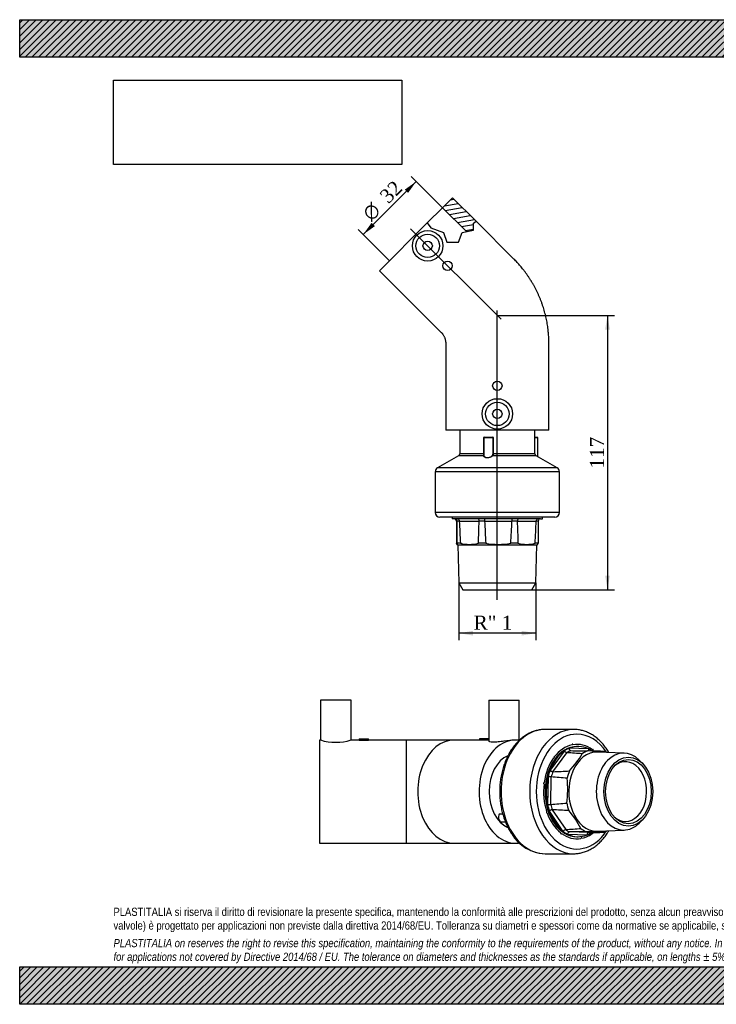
# Model space of a CAD drawing. Header units: millimetres. Extents: x 0 to 594, y 0 to 420.
# Tile 1 of 2: x 0 to 297, y 0 to 420. Entities that reach past the tile are written whole.
import ezdxf
from ezdxf.enums import TextEntityAlignment as Align
from ezdxf.lldxf.tags import DXFTag

# ---------------------------------------------------------------- set-up
doc = ezdxf.new("R2010")
doc.units = ezdxf.units.MM
doc.header["$LTSCALE"] = 2
for name, color, linetype in [('Default', 7, 'Continuous'), ('DV3_Default', 7, 'Continuous'), ('GE4P032C', 7, 'Continuous'), ('IOM032C', 7, 'Continuous'), ('PARTE_PE_032', 7, 'Continuous')]:
    doc.layers.add(name, color=color, linetype=linetype)
doc.styles.add('SEACAD_Solid_Edge_ANSI1_Symbols', font='semeca1.ttf')
doc.styles.add('SEACAD_Times_New_Roman', font='times.ttf')
tags = doc.linetypes.add('CENTER2', pattern=[28.575, 19.05, -3.175, 3.175, -3.175]).pattern_tags.tags
tags[10:11] = [DXFTag(74, 4), DXFTag(75, 0), DXFTag(340, '0'), DXFTag(46, 0.0), DXFTag(50, 0.0), DXFTag(44, 0.0), DXFTag(45, 0.0)]
tags[8:9] = [DXFTag(74, 4), DXFTag(75, 0), DXFTag(340, '0'), DXFTag(46, 0.0), DXFTag(50, 0.0), DXFTag(44, 0.0), DXFTag(45, 0.0)]
tags[6:7] = [DXFTag(74, 4), DXFTag(75, 0), DXFTag(340, '0'), DXFTag(46, 0.0), DXFTag(50, 0.0), DXFTag(44, 0.0), DXFTag(45, 0.0)]
tags[4:5] = [DXFTag(74, 4), DXFTag(75, 0), DXFTag(340, '0'), DXFTag(46, 0.0), DXFTag(50, 0.0), DXFTag(44, 0.0), DXFTag(45, 0.0)]
doc.dimstyles.new('ANSImm', dxfattribs={"dimtxt": 6, "dimasz": 6, "dimexe": 3, "dimexo": 0, "dimgap": 1.5, "dimtad": 1, "dimdsep": 46, "dimtxsty": 'SEACAD_Times_New_Roman', "dimblk1": '_SE_FILLED', "dimblk2": '_SE_FILLED', "dimsah": 1, "dimcen": 3, "dimazin": 0, "dimtfac": 0.85, "dimtdec": 3, "dimtofl": 0, "dimtmove": 0, "dimatfit": 3, "dimfxl": 1, "dimarcsym": 0})
picture_1 = doc.add_image_def('image1.jpg', size_in_pixel=(4302, 1260))

# ---------------------------------------------------------------- blocks, each defined once
blk = doc.blocks.new('SE')
at = {"layer": 'GE4P032C', "color": 7, "linetype": 'Continuous'}
for p, q in [((141.28, 129.74), (128.28, 129.74)), ((128.28, 129.74), (128.28, 112.73)), ((141.28, 112.73), (141.28, 129.74)), ((199.98, 129.74), (212.98, 129.74)), ((199.98, 129.74), (199.98, 112.25)), ((212.98, 112.63), (212.98, 129.74)), ((127.78, 112.74), (127.78, 68.74)), ((128.3, 112.74), (127.78, 112.74)), ((144.78, 112.74), (141.26, 112.74)), ((144.78, 113.24), (148.78, 113.24)), ((144.78, 113.24), (144.78, 112.74)), ((164.78, 112.74), (148.76, 112.74)), ((148.78, 112.74), (148.78, 113.24)), ((164.78, 112.74), (164.78, 68.74)), ((185.27, 112.74), (164.78, 112.74)), ((195.99, 112.74), (185.27, 112.74)), ((199.98, 113.24), (195.99, 113.24)), ((195.99, 113.24), (195.99, 112.69)), ((199.98, 112.74), (199.41, 112.74)), ((211.43, 112.74), (211.06, 112.74)), ((127.78, 68.74), (164.78, 68.74)), ((164.78, 68.74), (185.27, 68.74)), ((185.27, 68.74), (211.43, 68.74))]:
    blk.add_line(p, q, dxfattribs=at)
for centre, radius, start, end in [((134.78, 133.72), 21.96, 252.785, 287.215), ((146.78, 134.64), 22, 264.7831, 275.2169)]:
    blk.add_arc(centre, radius, start, end, dxfattribs=at)
for centre, major_axis, start_param, end_param in [((211.43, 90.74), (0, -22), 3.039413, 6.283185), ((185.27, 90.74), (0, 22), 0, 3.141593), ((211.43, 90.74), (0, 16), 0.292525, 2.848806), ((211.43, 90.74), (0, -22), 0, 0.102973)]:
    blk.add_ellipse(centre, major_axis=major_axis, ratio=0.707107, start_param=start_param, end_param=end_param, dxfattribs=at)
blk.add_open_spline([(196.58, 112.65), (196.21, 112.65), (195.99, 112.67), (195.99, 112.69)], degree=3, dxfattribs=at)
for points, knots in [([(199.41, 112.74), (199.04, 112.74), (198.52, 112.72), (197.47, 112.67), (196.95, 112.65), (196.58, 112.65)], [0.7501523, 0.7501523, 0.7501523, 0.7501523, 0.875, 0.875, 1, 1, 1, 1]), ([(211.08, 112.74), (209.87, 112.74), (208.17, 112.51), (205.63, 112.12), (204.78, 112), (203.22, 111.81), (202.49, 111.76), (201.28, 111.76), (200.8, 111.81), (200.15, 111.99), (199.98, 112.12), (199.98, 112.25), (199.98, 112.25), (199.98, 112.25)], [0.2501026, 0.2501026, 0.2501026, 0.2501026, 0.375, 0.375, 0.4375, 0.4375, 0.5, 0.5, 0.5625, 0.5625, 0.625, 0.625, 0.625116, 0.625116, 0.625116, 0.625116])]:
    blk.add_open_spline(points, degree=3, knots=knots, dxfattribs=at)
at = {"layer": 'IOM032C', "color": 7, "linetype": 'Continuous'}
for p, q in [((238.11, 109.99), (237.59, 109.99)), ((232.16, 108.05), (226.15, 99.93)), ((227.35, 99.22), (233.34, 107.31)), ((242.56, 108.93), (234.25, 109.2)), ((257.76, 107.16), (246.31, 107.58)), ((265.54, 102.78), (264.17, 104.15)), ((225.25, 97.03), (225.06, 85.28)), ((226.47, 85.28), (226.65, 96.98)), ((231.61, 73.82), (225.87, 82.32)), ((227.09, 83), (232.81, 74.53)), ((264.17, 77.32), (265.54, 78.69)), ((233.66, 72.55), (241.97, 72.28)), ((242.67, 73.28), (234.39, 73.54)), ((237.59, 71.49), (238.11, 71.49)), ((246.31, 73.89), (257.76, 74.31))]:
    blk.add_line(p, q, dxfattribs=at)
for centre, radius, start, end in [((233.32, 106.96), 0.348, 86.2579, 88.3794), ((148.78, -1178.57), 1288.66, 85.94995, 86.23766), ((205.88, 126.3), 39.09, 316.803, 330.1951), ((234.96, 108.73), 0.536, 267.8238, 269.2512), ((211.11, -971), 1079.54, 87.96047, 88.35862), ((226.64, 96.81), 0.175, 85.5093, 89.8446), ((146.36, -923.51), 1023.65, 85.12238, 85.5013), ((227.34, 99.42), 0.194, 268.5563, 272.5306), ((155.4, 1748.17), 1650.52, 272.49863, 272.74257), ((190.86, 91.81), 42.79, 351.9618, 6.1973), ((226.45, 85.45), 0.173, 270.0606, 274.4502), ((146.32, 1113.7), 1031.54, 274.45584, 274.83283), ((227.08, 82.81), 0.189, 87.3064, 91.371), ((154.08, -1486.85), 1571.54, 87.08132, 87.33718), ((204.5, 57.07), 39.12, 27.2538, 40.8391), ((232.79, 74.85), 0.321, 271.5524, 273.8591), ((148.83, 1312.6), 1240.91, 273.88053, 274.18002), ((234.4, 73.07), 0.475, 90.5514, 92.1656), ((229.81, -406.54), 480.3, 87.7121, 88.607), ((242.68, 72.74), 0.54, 90.8774, 92.2184)]:
    blk.add_arc(centre, radius, start, end, dxfattribs=at)
for centre, major_axis, start_param, end_param in [((237.59, 90.74), (0, -19.25), 3.141593, 6.283185), ((237.59, 90.74), (0, 20.13), 0.149191, 0.747852), ((238.11, 90.74), (0, -19.25), 2.808551, 3.429199), ((235.68, 110.72), (0, -0.3), 1.605756, 4.946153), ((237.59, 90.74), (0, -20.13), 2.662465, 3.261126), ((237.59, 90.74), (0, 20.13), 0.777509, 1.376171), ((238.11, 90.74), (0, 19.25), 0.452356, 1.073005), ((227.74, 105.31), (0, 0.3), 2.432879, 5.375668), ((238.11, 90.74), (0, 19.25), 0.287607, 0.452356), ((238.8, 90.74), (0, 18.29), 0.303097, 0.436866), ((246, 90.74), (0, -16.85), 3.115404, 6.283185), ((245.51, 90.74), (0, 18.04), 0.275579, 0.464384), ((238.11, 90.74), (0, 19.25), -0.450264, -0.333042), ((244.35, 108.49), (0, -0.3), 0.977438, 4.317835), ((237.59, 90.74), (0, 20.13), -0.536996, -0.508785), ((257.46, 90.74), (0, -16.43), 2.526113, 6.283185), ((245.51, 90.74), (0, 18.04), -0.388821, -0.321014), ((258.29, 90.74), (0, -12.75), 0, 3.702634), ((238.11, 90.74), (0, 19.25), 1.237754, 1.858403), ((238.11, 90.74), (0, 19.25), 1.073005, 1.237754), ((238.8, 90.74), (0, 18.29), 1.088495, 1.222264), ((245.51, 90.74), (0, 18.04), 1.060977, 1.249783), ((237.59, 90.74), (0, -20.13), 4.54742, 5.146082), ((223.57, 94.34), (0, -0.3), 2.862393, 6.20279), ((238.11, 90.74), (0, -19.25), 4.999996, 5.164745), ((238.8, 90.74), (0, -18.29), 5.015486, 5.149255), ((245.51, 90.74), (0, -18.04), 4.987968, 5.176773), ((224.75, 82), (0, 0.3), 0.349119, 3.689516), ((237.59, 90.74), (0, -20.13), 5.175739, 5.7744), ((238.11, 90.74), (0, -19.25), 5.164745, 5.785394), ((258.29, 90.74), (0, -12.75), 5.722144, 6.283185), ((257.46, 90.74), (0, -16.43), 0, 0.61548), ((230.83, 72.99), (0, 0.3), 0.977438, 4.317835), ((237.59, 90.74), (0, 20.13), 2.662465, 3.261126), ((238.11, 90.74), (0, -19.25), 5.785394, 5.950143), ((238.8, 90.74), (0, -18.29), 5.800884, 5.934653), ((238.11, 90.74), (0, 19.25), 2.808551, 3.429199), ((245.51, 90.74), (0, -18.04), 5.773366, 5.962172), ((237.59, 90.74), (0, -20.13), 0.149191, 0.523933), ((238.11, 90.74), (0, -19.25), 0.287607, 0.436356), ((246, 90.74), (0, -16.85), 0, 0.026189), ((245.51, 90.74), (0, -18.04), 0.275579, 0.388821), ((239.5, 70.76), (0, -0.3), 1.80456, 4.747349)]:
    blk.add_ellipse(centre, major_axis=major_axis, ratio=0.707107, start_param=start_param, end_param=end_param, dxfattribs=at)
for major_axis in [(0, 14.75), (0, -13.75)]:
    blk.add_ellipse((259.51, 90.74), major_axis=major_axis, ratio=0.707107, dxfattribs=at)
for points, knots in [([(233.33, 107.31), (233.25, 107.32), (233.16, 107.33), (233.07, 107.37), (232.98, 107.4), (232.89, 107.45), (232.8, 107.5), (232.71, 107.56), (232.62, 107.64), (232.54, 107.71), (232.46, 107.79), (232.39, 107.88), (232.32, 107.97), (232.31, 107.99), (232.3, 108), (232.28, 108.02), (232.27, 108.03), (232.26, 108.05), (232.24, 108.06), (232.24, 108.07), (232.23, 108.07), (232.22, 108.07), (232.21, 108.07), (232.21, 108.07), (232.2, 108.07), (232.18, 108.07), (232.17, 108.06), (232.16, 108.05)], [0, 0, 0, 0, 0.209409, 0.209409, 0.209409, 0.418734, 0.418734, 0.418734, 0.629384, 0.629384, 0.629384, 0.842748, 0.842748, 0.842748, 0.883586, 0.883586, 0.883586, 0.92487, 0.92487, 0.92487, 0.945098, 0.945098, 0.945098, 0.965364, 0.965364, 0.965364, 1, 1, 1, 1]), ([(234.25, 109.2), (234.24, 109.19), (234.23, 109.19), (234.22, 109.18), (234.21, 109.17), (234.2, 109.17), (234.2, 109.16), (234.19, 109.15), (234.19, 109.14), (234.19, 109.14), (234.18, 109.12), (234.18, 109.11), (234.18, 109.1), (234.18, 109.04), (234.2, 108.99), (234.21, 108.94), (234.24, 108.83), (234.28, 108.73), (234.33, 108.64), (234.38, 108.55), (234.44, 108.47), (234.51, 108.4), (234.58, 108.33), (234.66, 108.28), (234.74, 108.24), (234.8, 108.22), (234.87, 108.2), (234.94, 108.2)], [0, 0, 0, 0, 0.030118, 0.030118, 0.030118, 0.049343, 0.049343, 0.049343, 0.068916, 0.068916, 0.068916, 0.094382, 0.094382, 0.094382, 0.195038, 0.195038, 0.195038, 0.397872, 0.397872, 0.397872, 0.612423, 0.612423, 0.612423, 0.825852, 0.825852, 0.825852, 1, 1, 1, 1]), ([(242.9, 108.06), (242.87, 108.09), (242.84, 108.13), (242.81, 108.16), (242.76, 108.23), (242.72, 108.32), (242.69, 108.41), (242.66, 108.51), (242.64, 108.61), (242.64, 108.72), (242.64, 108.75), (242.63, 108.77), (242.63, 108.79), (242.63, 108.81), (242.63, 108.83), (242.62, 108.85), (242.62, 108.87), (242.62, 108.88), (242.61, 108.88), (242.61, 108.89), (242.6, 108.9), (242.6, 108.91), (242.58, 108.92), (242.57, 108.92), (242.56, 108.93)], [0.3111237, 0.3111237, 0.3111237, 0.3111237, 0.4187341, 0.4187341, 0.4187341, 0.6293842, 0.6293842, 0.6293842, 0.8427484, 0.8427484, 0.8427484, 0.8835859, 0.8835859, 0.8835859, 0.9248696, 0.9248696, 0.9248696, 0.9450977, 0.9450977, 0.9450977, 0.9653638, 0.9653638, 0.9653638, 1, 1, 1, 1]), ([(226.64, 96.99), (226.56, 96.99), (226.47, 96.99), (226.36, 97), (226.26, 97), (226.15, 97.01), (226.04, 97.03), (225.93, 97.04), (225.82, 97.05), (225.71, 97.07), (225.6, 97.09), (225.5, 97.11), (225.41, 97.12), (225.39, 97.12), (225.37, 97.12), (225.35, 97.12), (225.33, 97.12), (225.32, 97.12), (225.3, 97.12), (225.29, 97.12), (225.29, 97.11), (225.28, 97.11), (225.27, 97.1), (225.27, 97.09), (225.26, 97.08), (225.26, 97.07), (225.25, 97.05), (225.25, 97.03)], [0, 0, 0, 0, 0.209409, 0.209409, 0.209409, 0.418734, 0.418734, 0.418734, 0.629384, 0.629384, 0.629384, 0.842748, 0.842748, 0.842748, 0.883586, 0.883586, 0.883586, 0.92487, 0.92487, 0.92487, 0.945098, 0.945098, 0.945098, 0.965364, 0.965364, 0.965364, 1, 1, 1, 1]), ([(226.15, 99.93), (226.14, 99.91), (226.14, 99.9), (226.14, 99.88), (226.13, 99.87), (226.13, 99.86), (226.13, 99.85), (226.13, 99.84), (226.14, 99.83), (226.14, 99.82), (226.14, 99.81), (226.15, 99.8), (226.16, 99.79), (226.18, 99.75), (226.22, 99.71), (226.26, 99.68), (226.33, 99.61), (226.42, 99.55), (226.52, 99.5), (226.61, 99.44), (226.72, 99.39), (226.82, 99.35), (226.92, 99.3), (227.02, 99.27), (227.12, 99.25), (227.2, 99.23), (227.27, 99.22), (227.34, 99.22)], [0, 0, 0, 0, 0.030118, 0.030118, 0.030118, 0.049343, 0.049343, 0.049343, 0.068916, 0.068916, 0.068916, 0.094382, 0.094382, 0.094382, 0.195038, 0.195038, 0.195038, 0.397872, 0.397872, 0.397872, 0.612423, 0.612423, 0.612423, 0.825852, 0.825852, 0.825852, 1, 1, 1, 1]), ([(225.06, 85.28), (225.06, 85.26), (225.06, 85.25), (225.07, 85.23), (225.07, 85.22), (225.08, 85.21), (225.08, 85.21), (225.09, 85.2), (225.1, 85.19), (225.1, 85.19), (225.11, 85.18), (225.12, 85.18), (225.13, 85.18), (225.17, 85.17), (225.22, 85.18), (225.27, 85.18), (225.36, 85.19), (225.46, 85.21), (225.57, 85.22), (225.68, 85.23), (225.79, 85.24), (225.9, 85.25), (226.02, 85.26), (226.13, 85.27), (226.23, 85.27), (226.31, 85.28), (226.39, 85.28), (226.45, 85.28)], [0, 0, 0, 0, 0.030118, 0.030118, 0.030118, 0.049343, 0.049343, 0.049343, 0.068916, 0.068916, 0.068916, 0.094382, 0.094382, 0.094382, 0.195038, 0.195038, 0.195038, 0.397872, 0.397872, 0.397872, 0.612423, 0.612423, 0.612423, 0.825852, 0.825852, 0.825852, 1, 1, 1, 1]), ([(227.08, 83), (227, 83), (226.91, 82.98), (226.81, 82.96), (226.71, 82.94), (226.61, 82.9), (226.51, 82.86), (226.41, 82.82), (226.3, 82.77), (226.21, 82.72), (226.11, 82.66), (226.02, 82.6), (225.94, 82.53), (225.93, 82.52), (225.91, 82.5), (225.9, 82.49), (225.88, 82.47), (225.87, 82.46), (225.86, 82.44), (225.86, 82.43), (225.85, 82.42), (225.85, 82.41), (225.85, 82.4), (225.85, 82.39), (225.85, 82.38), (225.86, 82.36), (225.86, 82.34), (225.87, 82.32)], [0, 0, 0, 0, 0.209409, 0.209409, 0.209409, 0.418734, 0.418734, 0.418734, 0.629384, 0.629384, 0.629384, 0.842748, 0.842748, 0.842748, 0.883586, 0.883586, 0.883586, 0.92487, 0.92487, 0.92487, 0.945098, 0.945098, 0.945098, 0.965364, 0.965364, 0.965364, 1, 1, 1, 1]), ([(231.61, 73.82), (231.62, 73.82), (231.63, 73.81), (231.64, 73.8), (231.65, 73.8), (231.66, 73.8), (231.66, 73.8), (231.67, 73.8), (231.68, 73.8), (231.69, 73.8), (231.7, 73.81), (231.71, 73.82), (231.71, 73.83), (231.75, 73.86), (231.78, 73.9), (231.81, 73.94), (231.88, 74.02), (231.95, 74.1), (232.03, 74.17), (232.12, 74.25), (232.21, 74.32), (232.31, 74.37), (232.4, 74.42), (232.49, 74.47), (232.58, 74.49), (232.66, 74.52), (232.73, 74.53), (232.8, 74.53)], [0, 0, 0, 0, 0.030118, 0.030118, 0.030118, 0.049343, 0.049343, 0.049343, 0.068916, 0.068916, 0.068916, 0.094382, 0.094382, 0.094382, 0.195038, 0.195038, 0.195038, 0.397872, 0.397872, 0.397872, 0.612423, 0.612423, 0.612423, 0.825852, 0.825852, 0.825852, 1, 1, 1, 1]), ([(234.38, 73.54), (234.3, 73.54), (234.22, 73.52), (234.14, 73.48), (234.06, 73.44), (233.99, 73.38), (233.92, 73.31), (233.85, 73.24), (233.79, 73.16), (233.73, 73.06), (233.68, 72.97), (233.64, 72.86), (233.61, 72.75), (233.61, 72.73), (233.6, 72.71), (233.6, 72.69), (233.6, 72.66), (233.6, 72.64), (233.6, 72.62), (233.6, 72.61), (233.6, 72.6), (233.61, 72.59), (233.61, 72.58), (233.62, 72.57), (233.62, 72.57), (233.64, 72.56), (233.65, 72.55), (233.66, 72.55)], [0, 0, 0, 0, 0.209409, 0.209409, 0.209409, 0.418734, 0.418734, 0.418734, 0.629384, 0.629384, 0.629384, 0.842748, 0.842748, 0.842748, 0.883586, 0.883586, 0.883586, 0.92487, 0.92487, 0.92487, 0.945098, 0.945098, 0.945098, 0.965364, 0.965364, 0.965364, 1, 1, 1, 1]), ([(241.97, 72.28), (241.98, 72.28), (241.99, 72.29), (242, 72.3), (242.01, 72.3), (242.02, 72.31), (242.02, 72.31), (242.03, 72.32), (242.03, 72.33), (242.04, 72.34), (242.04, 72.35), (242.04, 72.37), (242.04, 72.38), (242.05, 72.43), (242.05, 72.49), (242.06, 72.54), (242.07, 72.64), (242.1, 72.74), (242.13, 72.83), (242.17, 72.92), (242.21, 73.01), (242.27, 73.08), (242.33, 73.14), (242.4, 73.2), (242.47, 73.23), (242.53, 73.26), (242.59, 73.28), (242.66, 73.28)], [0, 0, 0, 0, 0.030118, 0.030118, 0.030118, 0.049343, 0.049343, 0.049343, 0.068916, 0.068916, 0.068916, 0.094382, 0.094382, 0.094382, 0.195038, 0.195038, 0.195038, 0.397872, 0.397872, 0.397872, 0.612423, 0.612423, 0.612423, 0.825852, 0.825852, 0.825852, 1, 1, 1, 1])]:
    blk.add_open_spline(points, degree=3, knots=knots, dxfattribs=at)
for points in [[(234.95, 108.2), (237.31, 108.17), (239.67, 108.13), (242.04, 108.1)], [(241.48, 73.61), (239.11, 73.59), (236.75, 73.57), (234.39, 73.54)], [(242.67, 73.28), (244.78, 73.31), (246.88, 73.34), (248.98, 73.37)]]:
    blk.add_open_spline(points, degree=3, dxfattribs=at)
at = {"layer": 'PARTE_PE_032', "color": 7, "linetype": 'Continuous'}
for p, q in [((236.18, 117.24), (223.97, 117.24)), ((204.45, 81.14), (204.44, 81.13)), ((204.49, 81.29), (205.91, 81.29)), ((205.95, 81.16), (204.49, 81.16)), ((205.51, 77.77), (207.1, 77.77)), ((223.97, 64.24), (236.18, 64.24))]:
    blk.add_line(p, q, dxfattribs=at)
blk.add_arc((224.71, 81.61), 17.39, 210.8762, 267.5662, dxfattribs=at)
for centre, major_axis, start_param, end_param in [((223.97, 90.74), (0, 26.5), 0, 3.141593), ((236.18, 90.74), (0, -26.5), 3.141593, 6.283185), ((237.59, 90.74), (0, 24.5), 0, 3.958603), ((223.97, 90.74), (0, 26.5), 6.281851, 6.283185), ((236.18, 90.74), (0, -26.5), 3.140258, 3.141593), ((237.59, 90.74), (0, 24.5), 5.466175, 6.283185), ((237.59, 90.74), (0, 20.13), 0.149191, 0.747852), ((235.68, 110.72), (0, -0.3), 1.605756, 4.946153), ((237.59, 90.74), (0, -20.13), 2.662465, 3.261126), ((237.59, 90.74), (0, 20.13), 0.777509, 1.376171), ((227.74, 105.31), (0, 0.3), 2.432879, 5.375668), ((244.35, 108.49), (0, -0.3), 0.977438, 4.317835), ((237.59, 90.74), (0, 20.13), -0.536996, -0.508785), ((237.59, 90.74), (0, 20.13), 1.405828, 2.004489), ((223.57, 94.34), (0, -0.3), 2.862393, 6.20279), ((205.51, 79.77), (0, 2), 0.804689, 3.141593), ((204.44, 81.23), (0, 0.1), 3.946282, 5.344378), ((224.75, 82), (0, 0.3), 0.349119, 3.689516), ((237.59, 90.74), (0, -20.13), 5.175739, 5.7744), ((230.83, 72.99), (0, 0.3), 0.977438, 4.317835), ((237.59, 90.74), (0, 20.13), 2.662465, 3.261126), ((237.59, 90.74), (0, -20.13), 0.149191, 0.523933), ((239.5, 70.76), (0, -0.3), 1.80456, 4.747349), ((236.18, 90.74), (0, -26.5), 0, 0.000088)]:
    blk.add_ellipse(centre, major_axis=major_axis, ratio=0.707107, start_param=start_param, end_param=end_param, dxfattribs=at)
for points, knots in [([(224, 117.23), (223.91, 117.23), (223.55, 117.24), (222.86, 117.2), (221.98, 117.11), (221.1, 116.96), (220.23, 116.75), (219.36, 116.49), (218.51, 116.18), (217.66, 115.81), (216.83, 115.39), (216.01, 114.92), (215.21, 114.39), (214.43, 113.82), (213.67, 113.2), (212.93, 112.53), (212.21, 111.81), (211.52, 111.05), (210.85, 110.25), (210.21, 109.4), (209.6, 108.52), (209.02, 107.6), (208.48, 106.64), (207.96, 105.65), (207.48, 104.63), (207.04, 103.57), (206.63, 102.5), (206.26, 101.4), (205.92, 100.27), (205.63, 99.13), (205.37, 97.97), (205.15, 96.79), (204.97, 95.61), (204.82, 94.41), (204.72, 93.2), (204.66, 91.99), (204.64, 90.78), (204.66, 89.57), (204.72, 88.36), (204.82, 87.15), (204.95, 85.95), (205.13, 84.77), (205.35, 83.59), (205.61, 82.43), (205.9, 81.28), (206.23, 80.16), (206.6, 79.05), (207.01, 77.97), (207.45, 76.92), (207.93, 75.89), (208.45, 74.9), (208.99, 73.94), (209.45, 73.19), (209.71, 72.81), (209.79, 72.69)], [0, 0, 0, 0, 0.005355, 0.024529, 0.043703, 0.062887, 0.082094, 0.101336, 0.120622, 0.13996, 0.159354, 0.178808, 0.198323, 0.217897, 0.237528, 0.25721, 0.276938, 0.296706, 0.316509, 0.336339, 0.356192, 0.376062, 0.395944, 0.415834, 0.43573, 0.455628, 0.475527, 0.495424, 0.515318, 0.53521, 0.555098, 0.574984, 0.594867, 0.614747, 0.634626, 0.654504, 0.674381, 0.694259, 0.714138, 0.734019, 0.753903, 0.773791, 0.793682, 0.813579, 0.833481, 0.853388, 0.873301, 0.893219, 0.913143, 0.933071, 0.953001, 0.972932, 0.99286, 1, 1, 1, 1]), ([(251.23, 107.41), (251.12, 107.59), (250.82, 108.09), (250.31, 108.87), (249.69, 109.74), (249.04, 110.58), (248.36, 111.37), (247.65, 112.11), (246.92, 112.81), (246.16, 113.47), (245.38, 114.08), (244.59, 114.63), (243.77, 115.14), (242.94, 115.59), (242.1, 115.99), (241.24, 116.33), (240.37, 116.62), (239.5, 116.86), (238.62, 117.04), (237.74, 117.16), (236.91, 117.23), (236.44, 117.23), (236.2, 117.23)], [0.7191088, 0.7191088, 0.7191088, 0.7191088, 0.7276946, 0.7424719, 0.7572435, 0.7720062, 0.7867562, 0.8014891, 0.8162003, 0.8308848, 0.8455376, 0.8601539, 0.8747294, 0.8892606, 0.9037451, 0.9181821, 0.9325722, 0.9469182, 0.9612243, 0.9754966, 0.9897426, 1, 1, 1, 1]), ([(204.49, 81.29), (204.46, 81.29), (204.43, 81.27), (204.41, 81.21), (204.41, 81.17), (204.44, 81.12)], [0, 0, 0, 0, 0.5, 0.5, 1, 1, 1, 1]), ([(204.49, 81.16), (204.48, 81.16), (204.48, 81.16), (204.47, 81.16), (204.47, 81.15), (204.46, 81.15), (204.45, 81.14), (204.45, 81.14), (204.45, 81.14), (204.45, 81.14)], [0, 0, 0, 0, 0.1270227, 0.1270227, 0.1270227, 0.3380698, 0.3380698, 0.3380698, 0.3948517, 0.3948517, 0.3948517, 0.3948517]), ([(236.18, 64.24), (236.41, 64.24), (236.87, 64.24), (237.69, 64.31), (238.56, 64.43), (239.44, 64.6), (240.31, 64.83), (241.17, 65.12), (242.02, 65.46), (242.86, 65.85), (243.69, 66.29), (244.5, 66.78), (245.29, 67.33), (246.06, 67.93), (246.82, 68.57), (247.55, 69.26), (248.25, 70), (248.93, 70.78), (249.59, 71.6), (250.21, 72.46), (250.76, 73.29), (251.09, 73.83), (251.23, 74.07)], [0, 0, 0, 0, 0.0098748, 0.0240939, 0.0383156, 0.0525495, 0.0668045, 0.0810884, 0.0954076, 0.1097671, 0.12417, 0.1386177, 0.1531101, 0.1676456, 0.1822214, 0.1968337, 0.2114783, 0.2261508, 0.2408464, 0.2555609, 0.2702901, 0.2813108, 0.2813108, 0.2813108, 0.2813108])]:
    blk.add_open_spline(points, degree=3, knots=knots, dxfattribs=at)
blk = doc.blocks.new('SE2')
at = {"layer": 'GE4P032C', "linetype": 'Continuous'}
h = blk.add_hatch(dxfattribs=at)
h.set_pattern_fill('LINE', scale=0.62992, angle=10, style=0)
h.paths.add_polyline_path([(184.55, 344.05), (180.31, 339.8), (190.52, 329.59), (193.54, 330.19), (193.54, 333.21), (194.61, 333.99)])
at = {"layer": 'DV3_Default', "color": 7, "linetype": 'CENTER2'}
for p, q in [((166.64, 330.84), (205.23, 292.25)), ((203.64, 172.58), (203.64, 295.95))]:
    blk.add_line(p, q, dxfattribs=at)
at = {"layer": 'GE4P032C', "color": 7, "linetype": 'Continuous'}
for p, q in [((184.55, 344.05), (180.31, 339.8)), ((194.61, 333.99), (184.55, 344.05)), ((173.79, 333.29), (180.31, 339.8)), ((190.52, 329.59), (180.31, 339.8)), ((153.44, 312.93), (173.79, 333.29)), ((173.79, 333.29), (175.33, 331.16)), ((193.54, 333.21), (194.61, 333.99)), ((193.54, 330.19), (193.54, 333.21)), ((210.71, 317.88), (194.61, 333.99)), ((175.33, 331.16), (180.62, 329.22)), ((180.62, 329.22), (182.06, 325.13)), ((187.15, 325.13), (188.66, 329.22)), ((188.66, 329.22), (193.54, 330.19)), ((182.06, 325.13), (187.15, 325.13)), ((153.44, 312.93), (179.6, 286.77)), ((181.64, 281.84), (181.64, 244.84)), ((225.64, 244.84), (225.64, 281.84)), ((225.64, 244.84), (181.64, 244.84))]:
    blk.add_line(p, q, dxfattribs=at)
for centre, radius in [((173.94, 323.54), 6.5), ((173.94, 323.54), 5), ((173.94, 323.54), 2), ((182.43, 315.06), 2), ((203.64, 263.84), 2), ((203.64, 251.84), 6.5), ((203.64, 251.84), 5), ((203.64, 251.84), 2)]:
    blk.add_circle(centre, radius, dxfattribs=at)
for points, knots in [([(218.14, 308.45), (217.93, 308.8), (217.55, 309.41), (216.89, 310.41), (216.2, 311.4), (215.48, 312.38), (214.79, 313.29), (214.11, 314.13), (213.46, 314.91), (212.8, 315.67), (212.13, 316.42), (211.42, 317.17), (210.98, 317.62), (210.71, 317.88)], [0, 0, 0, 0, 0.091586, 0.192436, 0.293286, 0.394135, 0.494984, 0.579026, 0.663067, 0.747107, 0.83118, 0.914953, 1, 1, 1, 1]), ([(224.22, 293.76), (224.18, 293.93), (224.06, 294.46), (223.79, 295.45), (223.45, 296.64), (223.07, 297.83), (222.66, 299.02), (222.23, 300.19), (221.76, 301.35), (221.27, 302.5), (220.75, 303.64), (220.2, 304.76), (219.63, 305.87), (219.03, 306.96), (218.52, 307.84), (218.23, 308.3), (218.14, 308.45)], [0, 0, 0, 0, 0.030092, 0.10841, 0.186728, 0.265046, 0.343364, 0.421682, 0.5, 0.578318, 0.656636, 0.734954, 0.813272, 0.89159, 0.969908, 1, 1, 1, 1]), ([(225.64, 281.84), (225.64, 282.22), (225.63, 282.85), (225.6, 283.88), (225.55, 284.88), (225.48, 285.89), (225.39, 286.9), (225.27, 287.97), (225.12, 289.11), (224.94, 290.31), (224.72, 291.5), (224.48, 292.67), (224.32, 293.37), (224.22, 293.76)], [0, 0, 0, 0, 0.085047, 0.16882, 0.252893, 0.336933, 0.420974, 0.505016, 0.605865, 0.706714, 0.807564, 0.908414, 1, 1, 1, 1]), ([(179.6, 286.77), (179.66, 286.71), (179.75, 286.62), (179.91, 286.44), (180.05, 286.27), (180.2, 286.09), (180.33, 285.91), (180.51, 285.66), (180.71, 285.33), (180.92, 284.93), (181.11, 284.51), (181.27, 284.08), (181.41, 283.64), (181.49, 283.28), (181.54, 283), (181.57, 282.81), (181.6, 282.62), (181.62, 282.42), (181.63, 282.23), (181.64, 282.03), (181.64, 281.91), (181.64, 281.84)], [0, 0, 0, 0, 0.04003, 0.08193, 0.123739, 0.165549, 0.207359, 0.249169, 0.332778, 0.416388, 0.499999, 0.583609, 0.667219, 0.750828, 0.786666, 0.822503, 0.858341, 0.894178, 0.930014, 0.966181, 1, 1, 1, 1])]:
    blk.add_open_spline(points, degree=3, knots=knots, dxfattribs=at)
at = {"layer": 'IOM032C', "color": 7, "linetype": 'Continuous'}
for p, q in [((184.39, 207.84), (184.39, 207.11)), ((185.45, 207.11), (184.39, 207.11)), ((186.73, 207.11), (185.45, 207.11)), ((186.18, 206.12), (186.45, 206.12)), ((187.43, 206.14), (186.45, 206.14)), ((195.23, 207.11), (186.73, 207.11)), ((187.44, 206.12), (195.9, 206.12)), ((198.18, 207.11), (195.23, 207.11)), ((198.18, 206.14), (195.9, 206.14)), ((209.93, 207.11), (198.18, 207.11)), ((198.18, 206.12), (209.89, 206.12)), ((212.13, 206.14), (209.89, 206.14)), ((212.83, 207.11), (209.93, 207.11)), ((212.13, 206.12), (220.22, 206.12)), ((220.95, 207.11), (212.83, 207.11)), ((221.1, 206.14), (220.22, 206.14)), ((222.1, 207.11), (220.95, 207.11)), ((222.1, 207.11), (222.89, 207.11)), ((222.89, 207.11), (222.89, 207.84)), ((186.39, 196.19), (186.79, 195.96)), ((187.89, 196.65), (186.52, 196.65)), ((186.79, 195.96), (220.49, 195.96)), ((186.79, 195.96), (187.21, 179.74)), ((198.73, 196.65), (195.56, 196.65)), ((212.45, 196.65), (209.33, 196.65)), ((221, 196.65), (219.77, 196.65)), ((220.07, 179.74), (220.49, 195.96)), ((220.49, 195.96), (220.89, 196.19)), ((187.21, 179.74), (220.07, 179.74)), ((187.21, 179.74), (188.89, 176.84)), ((188.89, 176.84), (218.39, 176.84)), ((218.39, 176.84), (220.07, 179.74))]:
    blk.add_line(p, q, dxfattribs=at)
for centre, radius, start, end in [((185.18, 206.11), 1, 1.6636, 89.9044), ((185.45, 206.11), 0.998, 1.4243, 90.0839), ((185.11, 206.11), 1.07, 0.5729, 1.5543), ((185.51, 206.11), 0.938, 0.4272, 1.5503), ((188.13, 206.15), 0.691, 181.1387, 182.6628), ((2959.32, 334.79), 2774.87, 182.65769, 182.85349), ((-2573.12, 301.26), 2770.66, 357.83606, 358.03206), ((195.55, 206.13), 0.353, 358.0269, 1.0071), ((198.52, 206.14), 0.336, 180.0564, 183.1933), ((2204.95, 317.8), 2009.87, 183.18536, 183.45583), ((-1796.97, 318.6), 2010.01, 356.52153, 356.79199), ((209.55, 206.14), 0.341, 356.7841, 359.873), ((212.49, 206.13), 0.361, 178.9401, 181.854), ((3109.45, 299.66), 2898.84, 181.84918, 182.0365), ((-2680.11, 336.36), 2903.25, 357.24177, 357.4289), ((219.46, 206.15), 0.758, 357.4241, 358.8144), ((222.1, 206.11), 1, 90.0956, 178.3364), ((222.17, 206.11), 1.07, 178.4457, 179.4271), ((191.73, 212.31), 16.13, 256.2463, 283.7537), ((204.03, 226.81), 30.63, 260.0309, 279.9691), ((216.11, 210.93), 14.75, 255.6134, 284.3866)]:
    blk.add_arc(centre, radius, start, end, dxfattribs=at)
for points in [[(186.18, 206.12), (186.21, 202.96), (186.25, 199.8), (186.28, 196.65)], [(186.52, 196.65), (186.49, 199.8), (186.47, 202.96), (186.45, 206.12)], [(221.1, 206.12), (221.07, 202.96), (221.04, 199.8), (221, 196.65)], [(186.52, 196.65), (186.48, 196.35), (186.4, 196.02), (186.32, 196.35), (186.28, 196.65)], [(220.89, 196.19), (220.93, 196.21), (220.97, 196.37), (221, 196.65)]]:
    blk.add_open_spline(points, degree=3, dxfattribs=at)
for points, knots in [([(186.73, 207.11), (186.71, 207.11), (186.7, 207.11), (186.71, 207.11), (186.74, 207.1), (186.81, 207.09), (186.86, 207.07), (187.01, 207), (187.1, 206.93), (187.33, 206.66), (187.43, 206.41), (187.43, 206.14)], [0, 0, 0, 0, 0.0625, 0.0625, 0.125, 0.125, 0.25, 0.25, 0.5, 0.5, 1, 1, 1, 1]), ([(195.9, 206.14), (195.9, 206.41), (195.83, 206.66), (195.66, 206.93), (195.59, 207), (195.48, 207.07), (195.45, 207.09), (195.38, 207.1), (195.36, 207.11), (195.29, 207.11), (195.26, 207.11), (195.23, 207.11)], [0, 0, 0, 0, 0.5, 0.5, 0.75, 0.75, 0.875, 0.875, 0.9375, 0.9375, 1, 1, 1, 1]), ([(198.18, 207.11), (198.15, 207.11), (198.11, 207.11), (198.08, 207.11), (198.08, 207.1), (198.08, 207.09), (198.09, 207.07), (198.11, 207), (198.13, 206.93), (198.16, 206.66), (198.18, 206.41), (198.18, 206.14)], [0, 0, 0, 0, 0.0625, 0.0625, 0.125, 0.125, 0.25, 0.25, 0.5, 0.5, 1, 1, 1, 1]), ([(209.89, 206.14), (209.89, 206.41), (209.91, 206.66), (209.96, 206.93), (209.98, 207), (210.01, 207.07), (210.02, 207.09), (210.03, 207.1), (210.03, 207.11), (210, 207.11), (209.97, 207.11), (209.93, 207.11)], [0, 0, 0, 0, 0.5, 0.5, 0.75, 0.75, 0.875, 0.875, 0.9375, 0.9375, 1, 1, 1, 1]), ([(212.83, 207.11), (212.8, 207.11), (212.77, 207.11), (212.7, 207.11), (212.68, 207.1), (212.61, 207.09), (212.57, 207.07), (212.45, 207), (212.38, 206.93), (212.2, 206.66), (212.13, 206.41), (212.13, 206.14)], [0, 0, 0, 0, 0.0625, 0.0625, 0.125, 0.125, 0.25, 0.25, 0.5, 0.5, 1, 1, 1, 1]), ([(220.22, 206.14), (220.22, 206.41), (220.32, 206.66), (220.56, 206.93), (220.66, 207), (220.81, 207.07), (220.86, 207.09), (220.94, 207.1), (220.96, 207.11), (220.98, 207.11), (220.97, 207.11), (220.95, 207.11)], [0, 0, 0, 0, 0.5, 0.5, 0.75, 0.75, 0.875, 0.875, 0.9375, 0.9375, 1, 1, 1, 1])]:
    blk.add_open_spline(points, degree=3, knots=knots, dxfattribs=at)
at = {"layer": 'PARTE_PE_032', "color": 7, "linetype": 'Continuous'}
for p, q in [((187.64, 244.84), (187.64, 234.84)), ((219.64, 234.84), (219.64, 244.84)), ((197.88, 241.74), (197.86, 241.74)), ((197.86, 234.84), (197.86, 241.74)), ((201.8, 241.74), (197.88, 241.74)), ((197.88, 241.74), (197.88, 234.1)), ((197.98, 241.84), (201.7, 241.84)), ((198.05, 241.94), (201.71, 241.94)), ((201.8, 234.84), (201.8, 241.74)), ((201.91, 241.74), (201.8, 241.74)), ((201.91, 241.74), (201.91, 234.84)), ((220.78, 241.84), (219.64, 241.84)), ((219.64, 241.74), (220.88, 241.74)), ((220.88, 233.56), (220.88, 241.74)), ((187.14, 233.97), (178.15, 228.84)), ((197.8, 233.97), (187.14, 233.97)), ((197.86, 234.84), (187.64, 234.84)), ((197.88, 234.84), (197.86, 234.84)), ((220.15, 233.97), (201.72, 233.97)), ((201.91, 234.84), (201.8, 234.84)), ((219.64, 234.84), (201.91, 234.84)), ((229.13, 228.84), (220.15, 233.97)), ((230.14, 227.11), (177.14, 227.11)), ((177.14, 227.11), (177.14, 209.84)), ((229.13, 228.84), (178.15, 228.84)), ((230.14, 209.84), (230.14, 227.11)), ((230.14, 209.84), (177.14, 209.84)), ((228.14, 207.84), (179.14, 207.84))]:
    blk.add_line(p, q, dxfattribs=at)
for centre, radius, start, end in [((198.05, 241.75), 0.194, 91.6594, 181.6845), ((197.98, 241.74), 0.1, 90, 180), ((201.7, 241.74), 0.103, 1.6137, 91.5571), ((201.71, 241.74), 0.2, 0.0799, 90.0675), ((220.78, 241.74), 0.1, 0, 90), ((186.64, 234.84), 1, 299.725, 0), ((188.89, 235.01), 8.97, 353.3708, 358.9348), ((163.78, 236.11), 34.16, 356.5668, 356.6242), ((220.64, 234.84), 1, 180, 240.275), ((179.14, 227.11), 2, 119.725, 180), ((228.14, 227.11), 2, 0, 60.275), ((179.14, 209.84), 2, 180, 270), ((228.14, 209.84), 2, 270, 0)]:
    blk.add_arc(centre, radius, start, end, dxfattribs=at)
for centre, major_axis, ratio, start_param, end_param in [((198.01, 241.94), (0, -0.1), 0.349613, 0, 1.570796), ((201.7, 241.94), (0, -0.1), 0.12071, 0, 1.570796), ((197.78, 234.06), (0.0999, 0.0054), 0.883919, 4.841481, 6.222605), ((201.72, 234.06), (0.0736, -0.0677), 0.77326, 4.012692, 5.393816)]:
    blk.add_ellipse(centre, major_axis=major_axis, ratio=ratio, start_param=start_param, end_param=end_param, dxfattribs=at)
for points, knots in [([(201.72, 233.97), (201.52, 233.75), (201.19, 233.55), (200.36, 233.25), (199.86, 233.16), (198.93, 233.16), (198.51, 233.25), (197.96, 233.55), (197.81, 233.75), (197.8, 233.97)], [0, 0, 0, 0, 0.25, 0.25, 0.5, 0.5, 0.75, 0.75, 1, 1, 1, 1]), ([(197.88, 234.06), (197.89, 233.84), (198.03, 233.63), (198.56, 233.34), (198.96, 233.25), (199.85, 233.25), (200.33, 233.34), (201.13, 233.63), (201.43, 233.84), (201.63, 234.06)], [0, 0, 0, 0, 0.25, 0.25, 0.5, 0.5, 0.75, 0.75, 1, 1, 1, 1]), ([(201.63, 234.06), (201.7, 234.14), (201.74, 234.25), (201.79, 234.53), (201.8, 234.68), (201.8, 234.84)], [0, 0, 0, 0, 0.5, 0.5, 1, 1, 1, 1]), ([(201.91, 234.84), (201.91, 234.66), (201.9, 234.49), (201.86, 234.26), (201.84, 234.19), (201.79, 234.07), (201.76, 234.02), (201.72, 233.97)], [0, 0, 0, 0, 0.5, 0.5, 0.75, 0.75, 1, 1, 1, 1])]:
    blk.add_open_spline(points, degree=3, knots=knots, dxfattribs=at)
blk = doc.blocks.new('GDimGGroup')
at = {"layer": 'Default', "linetype": 'Continuous'}
for points in [[(164.15, 347.48), (165.56, 346.07), (169.1, 351.01)], [(150, 333.34), (146.47, 328.39), (151.42, 331.92)]]:
    blk.add_hatch(color=7, dxfattribs=at).paths.add_polyline_path(points)
at = {"layer": 'Default', "color": 7, "linetype": 'Continuous'}
for p, q in [((180.31, 339.8), (166.97, 353.14)), ((169.1, 351.01), (146.47, 328.39)), ((157.68, 317.18), (144.35, 330.51))]:
    blk.add_line(p, q, dxfattribs=at)
for s, style, p in [('32', 'SEACAD_Times_New_Roman', (152.95, 345.48)), ('O', 'SEACAD_Solid_Edge_ANSI1_Symbols', (145.57, 338.1))]:
    blk.add_text(s, height=6, rotation=45, dxfattribs=dict(at, style=style)).set_placement(p, align=Align.TOP_LEFT)
blk = doc.blocks.new('GDimGGroup1')
at = {"layer": 'Default', "linetype": 'Continuous'}
for points in [[(193.21, 157.3), (193.21, 159.3), (187.21, 158.3)], [(214.07, 157.3), (220.07, 158.3), (214.07, 159.3)]]:
    blk.add_hatch(color=7, dxfattribs=at).paths.add_polyline_path(points)
at = {"layer": 'Default', "color": 7, "linetype": 'Continuous'}
for p, q in [((187.21, 179.74), (187.21, 155.3)), ((220.07, 179.74), (220.07, 155.3)), ((220.07, 158.3), (187.21, 158.3))]:
    blk.add_line(p, q, dxfattribs=at)
at = {"layer": 'Default', "color": 7, "linetype": 'Continuous', "style": 'SEACAD_Times_New_Roman'}
blk.add_text('R" 1', height=6, dxfattribs=at).set_placement((193.51, 165.8), align=Align.TOP_LEFT)
blk = doc.blocks.new('DMBLK51')
at = {"layer": 'Default', "linetype": 'Continuous'}
for points in [[(251.61, 287.84), (250.61, 293.84), (249.61, 287.84)], [(251.61, 182.84), (249.61, 182.84), (250.61, 176.84)]]:
    blk.add_hatch(color=7, dxfattribs=at).paths.add_polyline_path(points)
at = {"layer": 'Default', "color": 7, "linetype": 'Continuous'}
for p, q in [((203.64, 293.84), (253.61, 293.84)), ((250.61, 293.84), (250.61, 176.84)), ((218.39, 176.84), (253.61, 176.84))]:
    blk.add_line(p, q, dxfattribs=at)
at = {"layer": 'Default', "color": 7, "linetype": 'Continuous', "style": 'SEACAD_Times_New_Roman'}
blk.add_text('117', height=6, rotation=90, dxfattribs=at).set_placement((243.11, 228.52), align=Align.TOP_LEFT)
blk = doc.blocks.new('_SE_FILLED')
at = {"color": 0}
blk.add_line((0, 0), (-1, 0), dxfattribs=at)
blk.add_solid([(0, 0), (-1, -0.1665), (-1, 0.1665), (0, 0)], dxfattribs=at)

msp = doc.modelspace()

# ---------------------------------------------------------------- hatches: boundary and pattern name
at = {"layer": 'Default', "linetype": 'Continuous'}
h = msp.add_hatch(dxfattribs=at)
h.set_pattern_fill('LINE', scale=0.62992, angle=45, style=0)
h.paths.add_polyline_path([(594, 404), (594, 420), (0, 420), (0, 404)])
for points in [[(594, 404), (594, 420), (0, 420), (0, 404)], [(594, 0), (594, 16), (0, 16), (0, 0)]]:
    msp.add_hatch(color=7, dxfattribs=at).paths.add_polyline_path(points)
h = msp.add_hatch(dxfattribs=at)
h.set_pattern_fill('LINE', scale=0.62992, angle=45, style=0)
h.paths.add_polyline_path([(594, 0), (594, 16), (0, 16), (0, 0)])

# ---------------------------------------------------------------- linework, layer by layer
at = {"layer": 'Default', "color": 7, "linetype": 'Continuous'}
for p, q in [((0, 420), (594, 420)), ((0, 404), (0, 420)), ((594, 404), (0, 404)), ((0, 16), (594, 16)), ((0, 0), (0, 16)), ((594, 0), (0, 0))]:
    msp.add_line(p, q, dxfattribs=at)

# ---------------------------------------------------------------- block references
at = {"layer": 'Default'}
for name in ['GDimGGroup', 'SE2', 'GDimGGroup1', 'SE']:
    msp.add_blockref(name, (0, 0), dxfattribs=at)

# ---------------------------------------------------------------- texts
at = {"layer": 'Default', "insert": (40, 41.205), "char_height": 3.5, "width": 514, "attachment_point": 1}
msp.add_mtext("{\\fArial Narrow|b0||i0||c0|p34;\\C7;\\H3.5;\\W1.;PLASTITALIA si riserva il diritto di revisionare la presente specifica, mantenendo la conformità alle prescrizioni del prodotto, senza alcun preavviso. In caso di assegnazione d'ordine si riserva di compiere una più dettagliata analisi tecnico/qualitativa. Il presente prodotto (ad esclusione delle \\P}{\\fArial Narrow|b0||i0||c0|p34;\\C7;\\H3.5;\\W1.;valvole) è progettato per applicazioni non previste dalla direttiva 2014/68/EU. Tolleranza su diametri e spessori come da normative se applicabile, su lunghezze ±5%, su angoli ±2°, se non diversamente specificato.\\P}{\\fArial Narrow|b0||i0||c0|p34;\\C7;\\H1.;\\W1.;   \\P}{\\fArial Narrow|b0||i1||c0|p34;\\C7;\\H3.5;\\W1.;PLASTITALIA on reserves the right to revise this specification, maintaining the conformity to the requirements of the product, without any notice. In case of assignation of order on will reserve to make a more detailed analysis technical/qualitative. This product (excluding valves) is designed \\P}{\\fArial Narrow|b0||i1||c0|p34;\\C7;\\H3.5;\\W1.;for applications not covered by Directive 2014/68 / EU. The tolerance on diameters and thicknesses as the standards if applicable, on lengths ± 5%, on angles ± 2 °, unless otherwise indicated.\\P}", dxfattribs=at)

# ---------------------------------------------------------------- dimensions: what is measured, and where the dimension line sits
at = {"layer": 'Default', "color": 7, "linetype": 'Continuous'}
dim = msp.add_linear_dim(base=(250.612, 176.843), p1=(203.641, 293.843), p2=(218.395, 176.843), angle=90, text='\\A1;<>', dimstyle='ANSImm', dxfattribs=at)
dim.commit()
dim.dimension.update_dxf_attribs({"geometry": 'DMBLK51', "text_midpoint": (250.612, 235.343), "dimtype": 160})

# ---------------------------------------------------------------- pictures from other files: only their frames are drawn
image = msp.add_image(picture_1, insert=(40, 358.206), size_in_units=(122.914, 36))
image.dxf.flags = 7

doc.saveas('drawing.dxf')
